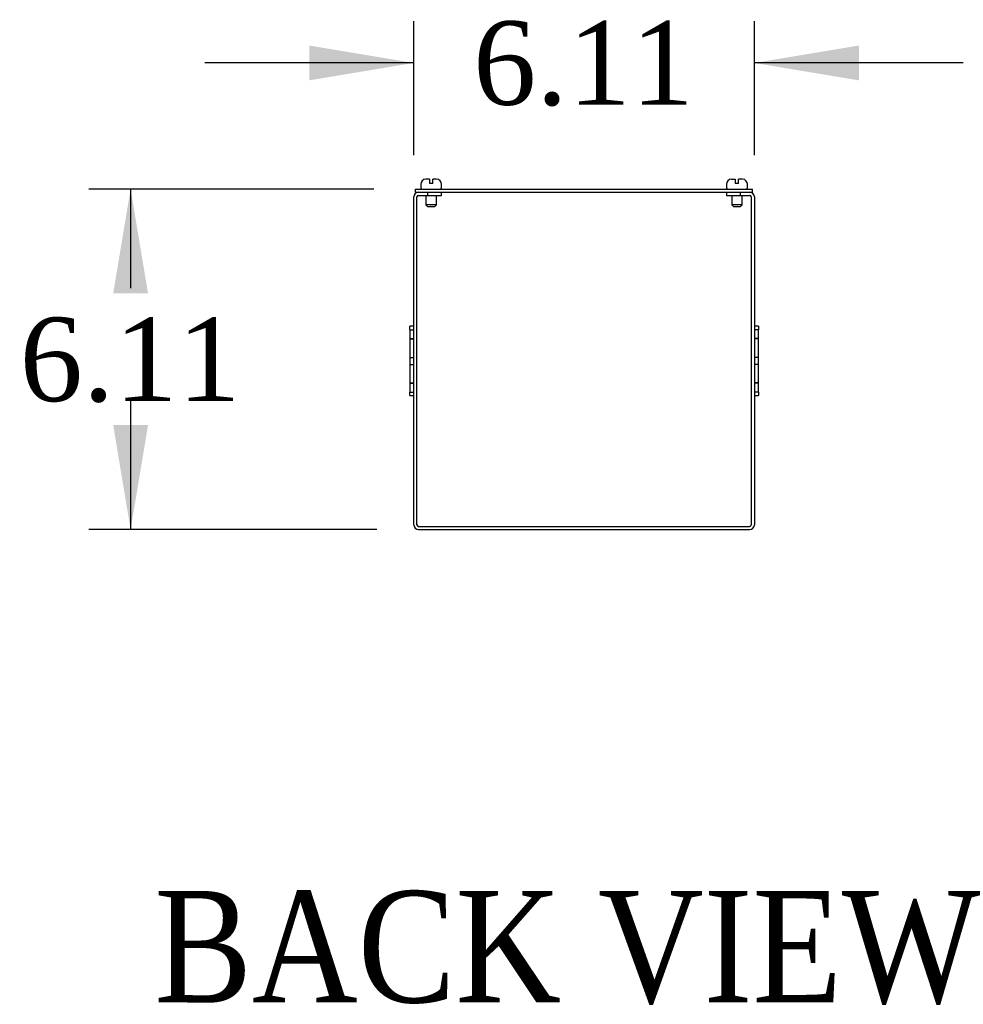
# Model space of a CAD drawing. Header units: inches. Extents: x 1 to 299, y -2 to 199.
# Tile 5 of 9: x 247 to 264, y 85 to 102. Entities that reach past the tile are written whole.
import ezdxf
from ezdxf.enums import TextEntityAlignment as Align

# ---------------------------------------------------------------- set-up
doc = ezdxf.new("R2010")
doc.units = ezdxf.units.IN
doc.header["$MEASUREMENT"] = 0
for name, color, linetype in [('COM56308-3', 7, 'Continuous'), ('COM70723-5', 7, 'Continuous'), ('Default', 7, 'Continuous'), ('SCS19515', 7, 'Continuous')]:
    doc.layers.add(name, color=color, linetype=linetype)
doc.styles.add('SEACAD_Times_New_Roman', font='times.ttf')
doc.dimstyles.new('HAMMOND_(STH_-_300x200)', dxfattribs={"dimtxt": 1.5, "dimasz": 1.875, "dimexe": 0.75, "dimexo": 0.75, "dimgap": 0.375, "dimtad": 0, "dimtih": 1, "dimtoh": 1, "dimzin": 0, "dimdsep": 46, "dimtxsty": 'SEACAD_Times_New_Roman', "dimblk1": '_SE_FILLED', "dimblk2": '_SE_FILLED', "dimsah": 1, "dimcen": 0.75, "dimadec": 0, "dimazin": 0, "dimtfac": 0.8, "dimtofl": 0, "dimtmove": 1, "dimatfit": 3, "dimfxl": 1, "dimtolj": 1, "dimtzin": 0, "dimarcsym": 0})

# ---------------------------------------------------------------- blocks, each defined once
blk = doc.blocks.new('SE6')
at = {"layer": 'COM56308-3', "color": 7, "linetype": 'Continuous'}
for p, q in [((254.1350406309, 99.2627037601), (260.1865406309, 99.2627037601)), ((254.1350406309, 99.20570376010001), (254.1350406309, 99.2627037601)), ((254.1350406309, 99.20570376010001), (254.1897906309, 99.20570376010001)), ((254.3537906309, 99.20570376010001), (259.9677906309, 99.20570376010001)), ((260.1317906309, 99.20570376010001), (260.1865406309, 99.20570376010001)), ((260.1865406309, 99.20570376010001), (260.1865406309, 99.2627037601))]:
    blk.add_line(p, q, dxfattribs=at)
at = {"layer": 'COM70723-5', "color": 7, "linetype": 'Continuous'}
for p, q in [((254.1897906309, 99.20570376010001), (254.3537906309, 99.20570376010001)), ((254.3537906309, 99.1487037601), (254.3537906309, 99.20570376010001)), ((254.6037906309, 99.1487037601), (254.6037906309, 99.20570376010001)), ((259.7177906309, 99.20570376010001), (259.7177906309, 99.1487037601)), ((259.9677906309, 99.20570376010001), (260.1317906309, 99.20570376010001)), ((259.9677906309, 99.1487037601), (259.9677906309, 99.20570376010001)), ((254.1037906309, 93.2347037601), (254.1037906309, 99.11970376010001)), ((254.1607906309, 93.2347037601), (254.1607906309, 99.11970376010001)), ((254.1897906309, 99.1487037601), (254.3537906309, 99.1487037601)), ((254.3537906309, 99.1487037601), (254.6037906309, 99.1487037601)), ((259.7177906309, 99.1487037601), (259.9677906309, 99.1487037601)), ((259.9677906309, 99.1487037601), (260.1317906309, 99.1487037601)), ((260.1607906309, 99.11970376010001), (260.1607906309, 93.2347037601)), ((260.2177906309, 99.11970376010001), (260.2177906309, 93.2347037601)), ((254.0317906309, 96.73622075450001), (254.0317906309, 96.79872075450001)), ((254.1037906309, 96.79872075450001), (254.0317906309, 96.79872075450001)), ((254.0317906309, 96.73622075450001), (254.1037906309, 96.73622075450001)), ((254.0317906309, 96.73622075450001), (254.0317906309, 96.5766830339)), ((260.2897906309, 96.79872075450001), (260.2177906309, 96.79872075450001)), ((260.2897906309, 96.73622075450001), (260.2177906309, 96.73622075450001)), ((260.2897906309, 96.79872075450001), (260.2897906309, 96.73622075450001)), ((260.2897906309, 96.5766830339), (260.2897906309, 96.73622075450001)), ((254.0317906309, 96.5766830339), (254.1037906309, 96.5766830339)), ((254.0317906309, 96.5766830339), (254.0317906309, 96.5732120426)), ((254.0317906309, 96.5732120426), (254.1037906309, 96.5732120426)), ((254.0317906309, 96.5732120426), (254.0317906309, 96.2397037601)), ((260.2897906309, 96.5766830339), (260.2177906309, 96.5766830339)), ((260.2897906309, 96.5732120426), (260.2177906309, 96.5732120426)), ((260.2897906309, 96.5732120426), (260.2897906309, 96.5766830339)), ((260.2897906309, 96.2397037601), (260.2897906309, 96.5732120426)), ((254.0317906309, 96.2397037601), (254.1037906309, 96.2397037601)), ((254.0317906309, 96.2397037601), (254.0317906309, 96.1147037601)), ((260.2897906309, 96.2397037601), (260.2177906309, 96.2397037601)), ((260.2897906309, 96.1147037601), (260.2897906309, 96.2397037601)), ((254.0317906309, 96.1147037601), (254.1037906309, 96.1147037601)), ((254.0317906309, 96.1147037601), (254.0317906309, 95.78119547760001)), ((260.2897906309, 96.1147037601), (260.2177906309, 96.1147037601)), ((260.2897906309, 95.78119547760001), (260.2897906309, 96.1147037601)), ((254.0317906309, 95.78119547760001), (254.1037906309, 95.78119547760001)), ((254.0317906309, 95.78119547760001), (254.0317906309, 95.77772448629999)), ((254.0317906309, 95.77772448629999), (254.1037906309, 95.77772448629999)), ((254.0317906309, 95.77772448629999), (254.0317906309, 95.6181867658)), ((260.2897906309, 95.78119547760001), (260.2177906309, 95.78119547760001)), ((260.2897906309, 95.77772448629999), (260.2177906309, 95.77772448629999)), ((260.2897906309, 95.77772448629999), (260.2897906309, 95.78119547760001)), ((260.2897906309, 95.6181867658), (260.2897906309, 95.77772448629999)), ((254.0317906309, 95.6181867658), (254.1037906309, 95.6181867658)), ((254.0317906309, 95.5556867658), (254.0317906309, 95.6181867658)), ((254.0317906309, 95.5556867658), (254.1037906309, 95.5556867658)), ((260.2897906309, 95.6181867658), (260.2177906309, 95.6181867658)), ((260.2177906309, 95.5556867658), (260.2897906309, 95.5556867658)), ((260.2897906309, 95.6181867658), (260.2897906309, 95.5556867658)), ((254.1897906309, 93.20570376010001), (260.1317906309, 93.20570376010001)), ((254.1897906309, 93.1487037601), (260.1317906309, 93.1487037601))]:
    blk.add_line(p, q, dxfattribs=at)
for centre, radius, start, end in [((254.1897906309, 99.11970376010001), 0.0860000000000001, 90, 180), ((260.1317906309, 99.11970376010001), 0.0860000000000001, 0, 90), ((254.1897906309, 99.11970376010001), 0.0290000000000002, 90, 180), ((260.1317906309, 99.11970376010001), 0.0290000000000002, 0, 90), ((254.1897906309, 93.2347037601), 0.0860000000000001, 180, 270), ((254.1897906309, 93.2347037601), 0.0290000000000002, 180, 270), ((260.1317906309, 93.2347037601), 0.086, 270, 0), ((260.1317906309, 93.2347037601), 0.029, 270, 0)]:
    blk.add_arc(centre, radius, start, end, dxfattribs=at)
at = {"layer": 'SCS19515', "color": 7, "linetype": 'Continuous'}
for p, q in [((254.2287906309, 99.3477037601), (254.2287906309, 99.2877037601)), ((254.3862906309, 99.4377037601), (254.3187906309, 99.4377037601)), ((254.3862906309, 99.4377037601), (254.3862906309, 99.3627037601)), ((254.4462906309, 99.3627037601), (254.3862906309, 99.3627037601)), ((254.5137906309, 99.4377037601), (254.4462906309, 99.4377037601)), ((254.4462906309, 99.3627037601), (254.4462906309, 99.4377037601)), ((254.6037906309, 99.2877037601), (254.6037906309, 99.3477037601)), ((259.7177906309, 99.3477037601), (259.7177906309, 99.2877037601)), ((259.8077906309, 99.4377037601), (259.8752906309, 99.4377037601)), ((259.8752906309, 99.4377037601), (259.8752906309, 99.3627037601)), ((259.9352906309, 99.3627037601), (259.8752906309, 99.3627037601)), ((260.0027906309, 99.4377037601), (259.9352906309, 99.4377037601)), ((259.9352906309, 99.3627037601), (259.9352906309, 99.4377037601)), ((260.0927906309, 99.2877037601), (260.0927906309, 99.3477037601)), ((254.3212906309, 99.1487037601), (254.3212906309, 98.9802037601)), ((254.5112906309, 98.9802037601), (254.5112906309, 99.1487037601)), ((259.8102906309, 99.1487037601), (259.8102906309, 98.9802037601)), ((260.0002906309, 98.9802037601), (260.0002906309, 99.1487037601)), ((254.5112906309, 98.9802037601), (254.3212906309, 98.9802037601)), ((254.3212906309, 98.9802037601), (254.3512906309, 98.9502037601)), ((254.3512906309, 98.9502037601), (254.4812906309, 98.9502037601)), ((254.4812906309, 98.9502037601), (254.5112906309, 98.9802037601)), ((260.0002906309, 98.9802037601), (259.8102906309, 98.9802037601)), ((259.8102906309, 98.9802037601), (259.8402906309, 98.9502037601)), ((259.8402906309, 98.9502037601), (259.9702906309, 98.9502037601)), ((259.9702906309, 98.9502037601), (260.0002906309, 98.9802037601))]:
    blk.add_line(p, q, dxfattribs=at)
for centre, radius, start, end in [((254.3187906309, 99.3477037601), 0.0899999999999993, 90, 180), ((254.5137906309, 99.3477037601), 0.0899999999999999, 0, 90), ((259.8077906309, 99.3477037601), 0.0899999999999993, 90, 180), ((260.0027906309, 99.3477037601), 0.0899999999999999, 0, 90), ((254.2537906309, 99.2877037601), 0.0249999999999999, 180, 270), ((254.5787906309, 99.2877037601), 0.025000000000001, 270, 0), ((259.7427906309, 99.2877037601), 0.0249999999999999, 180, 270), ((260.0677906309, 99.2877037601), 0.025000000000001, 270, 0)]:
    blk.add_arc(centre, radius, start, end, dxfattribs=at)
blk = doc.blocks.new('DMBLK973')
at = {"layer": 'Default', "linetype": 'Continuous', "transparency": 16777216}
for points in [[(252.2287905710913, 101.8384572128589), (252.2287905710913, 101.2134571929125), (254.1037906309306, 101.5259572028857)], [(262.09279069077, 101.8384572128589), (260.2177906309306, 101.5259572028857), (262.09279069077, 101.2134571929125)]]:
    blk.add_hatch(color=7, dxfattribs=at).paths.add_polyline_path(points)
at = {"layer": 'Default', "color": 7, "linetype": 'Continuous', "transparency": 16777216}
for p, q in [((254.1037906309, 99.8697037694), (254.1037906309, 102.2759572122)), ((260.2177906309, 99.8697037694), (260.2177906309, 102.2759572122)), ((254.1037906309, 101.5259572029), (250.3537905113, 101.5259572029)), ((263.9677907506, 101.5259572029), (260.2177906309, 101.5259572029))]:
    blk.add_line(p, q, dxfattribs=at)
at = {"layer": 'Default', "color": 7, "linetype": 'Continuous', "transparency": 16777216, "style": 'SEACAD_Times_New_Roman'}
blk.add_text('6.11', height=1.5, dxfattribs=at).set_placement((255.170269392, 102.2759572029), align=Align.TOP_LEFT)
blk = doc.blocks.new('_SE_FILLED')
at = {"color": 0}
blk.add_line((0, 0), (-1, 0), dxfattribs=at)
blk.add_solid([(0, 0), (-1, -0.1665), (-1, 0.1665), (0, 0)], dxfattribs=at)
blk = doc.blocks.new('DMBLK974')
at = {"layer": 'Default', "linetype": 'Continuous', "transparency": 16777216}
for points in [[(248.70914673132, 97.3877037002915), (249.3341467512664, 97.3877037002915), (249.0216467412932, 99.2627037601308)], [(248.70914673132, 95.02370381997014), (249.0216467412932, 93.1487037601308), (249.3341467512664, 95.02370381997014)]]:
    blk.add_hatch(color=7, dxfattribs=at).paths.add_polyline_path(points)
at = {"layer": 'Default', "color": 7, "linetype": 'Continuous', "transparency": 16777216}
for p, q in [((253.3850406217, 99.2627037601), (248.271646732, 99.2627037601)), ((249.0216467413, 99.2627037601), (249.0216467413, 97.4807038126)), ((249.0216467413, 95.45570388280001), (249.0216467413, 93.1487037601)), ((253.4397906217, 93.1487037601), (248.271646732, 93.1487037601))]:
    blk.add_line(p, q, dxfattribs=at)
at = {"layer": 'Default', "color": 7, "linetype": 'Continuous', "transparency": 16777216, "style": 'SEACAD_Times_New_Roman'}
blk.add_text('6.11', height=1.5, dxfattribs=at).set_placement((247.0311254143, 96.9557038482), align=Align.TOP_LEFT)

msp = doc.modelspace()

# ---------------------------------------------------------------- block references
at = {"layer": 'Default'}
msp.add_blockref('SE6', (0, 0), dxfattribs=at)

# ---------------------------------------------------------------- texts
at = {"layer": 'Default', "color": 7, "linetype": 'Continuous', "style": 'SEACAD_Times_New_Roman'}
msp.add_text('BACK VIEW', height=2, dxfattribs=at).set_placement((249.4365209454, 86.66170345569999), align=Align.TOP_LEFT)

# ---------------------------------------------------------------- dimensions: what is measured, and where the dimension line sits
at = {"layer": 'Default', "color": 7, "linetype": 'Continuous'}
dim = msp.add_linear_dim(base=(254.1037906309, 101.5259572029), p1=(260.2177906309, 99.11970376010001), p2=(254.1037906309, 99.11970376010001), text='\\A1;<>', dimstyle='HAMMOND_(STH_-_300x200)', override={"dimtmove": 0}, dxfattribs=at)
dim.commit()
dim.dimension.update_dxf_attribs({"geometry": 'DMBLK973', "text_midpoint": (257.160790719, 101.5259572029), "dimtype": 160})
dim = msp.add_linear_dim(base=(249.0216467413, 93.1487037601), p1=(254.1350406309, 99.2627037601), p2=(254.1897906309, 93.1487037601), angle=90, text='\\A1;<>', dimstyle='HAMMOND_(STH_-_300x200)', override={"dimtmove": 0}, dxfattribs=at)
dim.commit()
dim.dimension.update_dxf_attribs({"geometry": 'DMBLK974', "text_midpoint": (249.0216467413, 96.2057038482), "dimtype": 160})

doc.saveas('drawing.dxf')
